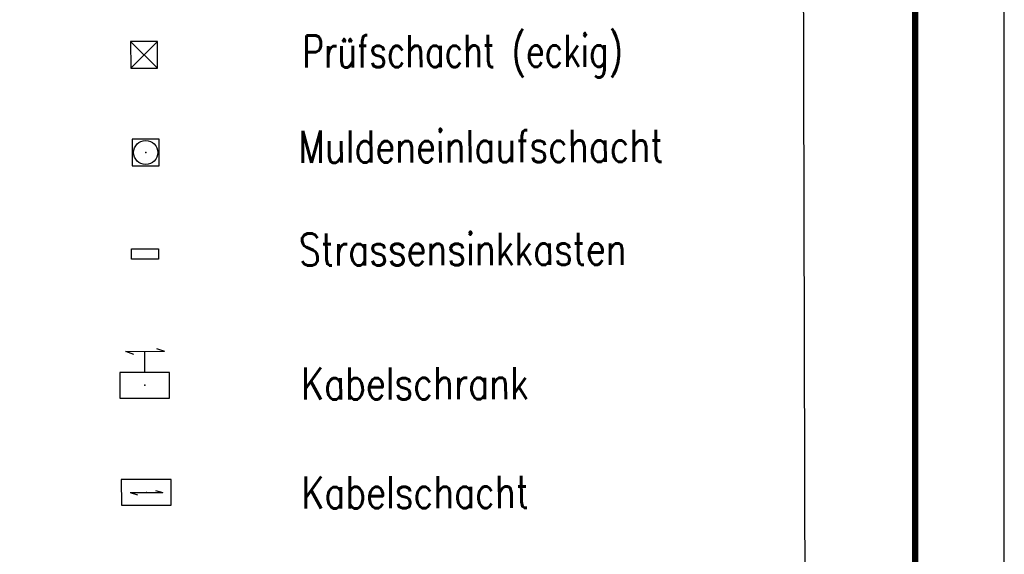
# Model space of a CAD drawing. Extents: x 0 to 1135, y 0 to 420.
# Tile 78 of 79: x 1080 to 1135, y 216 to 246. Entities that reach past the tile are written whole.
import ezdxf

# ---------------------------------------------------------------- set-up
doc = ezdxf.new("R2010")
doc.units = 0
doc.header["$LTSCALE"] = 2
doc.header["$MEASUREMENT"] = 0
doc.linetypes.add('AUSGEZOGEN', pattern=[0])
doc.layers.get('0').update_dxf_attribs({"color": 8, "linetype": 'AUSGEZOGEN'})
for name, color, linetype in [('LEGENDE', 7, 'AUSGEZOGEN'), ('RAHMEN', 250, 'AUSGEZOGEN'), ('SCHSYMBOL', 200, 'AUSGEZOGEN'), ('SIGNATUR', 8, 'AUSGEZOGEN')]:
    doc.layers.add(name, color=color, linetype=linetype)
doc.styles.add('ROMANS', font='romans.shx', dxfattribs={"width": 0.8})

# ---------------------------------------------------------------- blocks, each defined once
blk = doc.blocks.new('20')
blk.add_lwpolyline([(-0.754, -0.751), (0.754, -0.751), (0.754, 0.75), (-0.754, 0.75)], close=True)
blk.add_circle((0, 0), 0.676)
blk.add_point((0, 0))
blk = doc.blocks.new('SCHA-Q')
for p, q in [((-1.5, 1.5), (1.5, -1.5)), ((-1.5, -1.5), (1.5, 1.5)), ((1.5, 1.5), (-1.5, 1.5)), ((-1.5, 1.5), (-1.5, -1.5)), ((1.5, -1.5), (1.5, 1.5)), ((-1.5, -1.5), (1.5, -1.5))]:
    blk.add_line(p, q)
blk.add_point((0, 0))

msp = doc.modelspace()

# ---------------------------------------------------------------- linework, layer by layer
at = {"layer": 'LEGENDE'}
msp.add_lwpolyline([(1030.061, 117.083), (1124.072, 117.324), (1123.635, 287.473), (1029.624, 287.231)], close=True, dxfattribs=at)
at = {"layer": 'RAHMEN'}
msp.add_line((1135, 0), (1135, 420), dxfattribs=at)
at = {"layer": 'RAHMEN', "const_width": 0.35}
msp.add_lwpolyline([(25, 5), (1130, 5), (1130, 415), (25, 415), (25, 5)], dxfattribs=at)
at = {"layer": 'SCHSYMBOL'}
msp.add_lwpolyline([(1086.039, 233.516), (1087.542, 233.519), (1087.543, 232.937), (1086.04, 232.933)], close=True, dxfattribs=at)
at = {"layer": 'SIGNATUR'}
for p, q in [((1085.691, 227.766), (1087.881, 227.777)), ((1085.696, 227.771), (1086.15, 227.612)), ((1086.772, 226.569), (1086.774, 227.769)), ((1087.426, 227.936), (1087.881, 227.777)), ((1087.379, 219.971), (1087.783, 219.85)), ((1085.961, 219.846), (1087.783, 219.85)), ((1085.961, 219.846), (1086.365, 219.726))]:
    msp.add_line(p, q, dxfattribs=at)
for points in [[(1085.372, 225.142), (1088.171, 225.148), (1088.168, 226.585), (1085.369, 226.579)], [(1085.467, 219.134), (1088.266, 219.145), (1088.261, 220.582), (1085.461, 220.571)]]:
    msp.add_lwpolyline(points, close=True, dxfattribs=at)
for p in [(1086.779, 225.871), (1086.875, 219.848), (1086.875, 219.848)]:
    msp.add_point(p, dxfattribs=at)

# ---------------------------------------------------------------- block references
at = {"layer": 'SCHSYMBOL', "xscale": 0.5000000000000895, "yscale": 0.5, "zscale": 0.5, "rotation": 0.1471602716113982}
msp.add_blockref('SCHA-Q', (1086.737, 244.406), dxfattribs=at)
at = {"layer": 'SCHSYMBOL', "rotation": 0.02910113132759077}
msp.add_blockref('20', (1086.828, 238.925), dxfattribs=at)

# ---------------------------------------------------------------- texts
at = {"layer": 'LEGENDE', "style": 'ROMANS'}
for s, width, p in [('Prüfschacht (eckig)', 0.75, (1095.621, 243.693)), ('Muldeneinlaufschacht', 0.8, (1095.399, 238.348)), ('Strassensinkkasten', 0.8, (1095.423, 232.579)), ('Kabelschrank', 0.8, (1095.547, 225.058)), ('Kabelschacht', 0.8, (1095.563, 218.951))]:
    msp.add_text(s, height=1.8, rotation=0.1472, dxfattribs=dict(at, width=width)).set_placement(p)

doc.saveas('drawing.dxf')
